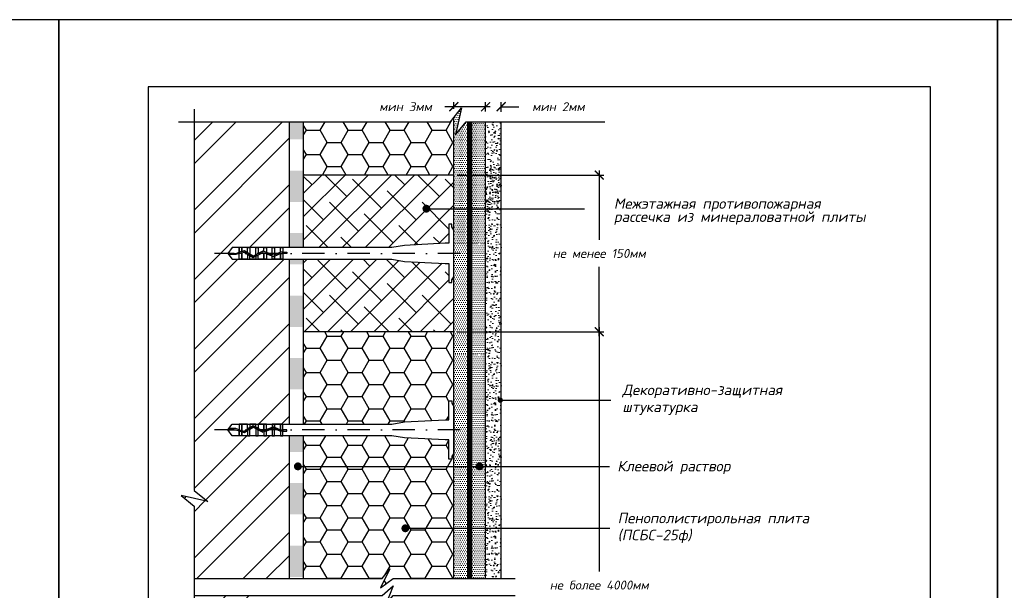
# Model space of a CAD drawing. Header units: inches. Extents: x 47 to 4151, y -1120 to 1902.
# Tile 68 of 93: x 879 to 1099, y 1775 to 1902. Entities that reach past the tile are written whole.
import ezdxf

# ---------------------------------------------------------------- set-up
doc = ezdxf.new("R2010")
doc.units = ezdxf.units.IN
doc.header["$LTSCALE"] = 10
doc.header["$MEASUREMENT"] = 0
doc.linetypes.add('DASHDOT', pattern=[1, 0.5, -0.25, 0, -0.25])
doc.linetypes.add('HIDDEN', pattern=[0.375, 0.25, -0.125])
doc.layers.add('dim', color=160, linetype='Continuous', lineweight=15)
doc.layers.add('Layer1', color=108, linetype='Continuous', lineweight=30)
for name, color, linetype in [('DUBEL', 142, 'Continuous'), ('hatch', 240, 'Continuous'), ('ndp', 242, 'Continuous'), ('ramka', 248, 'Continuous')]:
    doc.layers.add(name, color=color, linetype=linetype)
doc.layers.add('list', color=5, linetype='Continuous', plot=False)
doc.styles.add('style2', font='romans.shx', dxfattribs={"oblique": 12})
doc.dimstyles.new('1', dxfattribs={"dimtxt": 2, "dimasz": 2, "dimexe": 1, "dimexo": 0.7, "dimgap": 2, "dimtad": 0, "dimtih": 1, "dimtoh": 1, "dimdec": 4, "dimzin": 0, "dimdsep": 46, "dimtxsty": 'style2', "dimblk": 'ARCHTICK', "dimcen": 1.5, "dimdle": 1, "dimadec": 0, "dimazin": 0, "dimtfac": 1, "dimtdec": 4, "dimtofl": 0, "dimtmove": 0, "dimatfit": 2, "dimldrblk": 'DOTSMALL', "dimfxl": 1, "dimtolj": 1, "dimtzin": 0, "dimarcsym": 0})

# ---------------------------------------------------------------- blocks, each defined once
blk = doc.blocks.new('_ArchTick')
at = {"layer": 'DUBEL', "color": 0, "const_width": 0.15}
blk.add_lwpolyline([(-0.5, -0.5), (0.5, 0.5)], dxfattribs=at)
blk = doc.blocks.new('*D17')
at = {"layer": 'Defpoints', "color": 0, "lineweight": 53}
for p in [(986.42, 1882.79), (982.96, 1881.04), (986.42, 1880.92)]:
    blk.add_point(p, dxfattribs=at)
at = {"layer": 'dim', "color": 0, "lineweight": -2}
for p, q in [((982.96, 1881.74), (982.96, 1883.79)), ((986.42, 1881.62), (986.42, 1883.79)), ((982.96, 1882.79), (980.96, 1882.79)), ((986.42, 1882.79), (990.42, 1882.79))]:
    blk.add_line(p, q, dxfattribs=at)
at = {"layer": 'dim', "color": 0, "lineweight": -2, "xscale": 2, "yscale": 2, "zscale": 2}
blk.add_blockref('_ArchTick', (982.96, 1882.79), dxfattribs=at)
at = {"layer": 'dim', "color": 0, "lineweight": -2, "xscale": 2, "yscale": 2, "zscale": 2, "rotation": 180}
blk.add_blockref('_ArchTick', (986.42, 1882.79), dxfattribs=at)
at = {"layer": 'dim', "color": 0, "insert": (999.24, 1882.79), "char_height": 2, "attachment_point": 5, "style": 'style2'}
blk.add_mtext('\\A1;{\\fRomanS|b0|i0|c204|p2;мин 2мм}', dxfattribs=at)
blk = doc.blocks.new('_DotSmall')
at = {"layer": 'DUBEL', "color": 0, "const_width": 0.5}
blk.add_lwpolyline([(-0.0625, 0, 1), (0.0625, 0, 1)], format="xyb", close=True, dxfattribs=at)
blk = doc.blocks.new('*D18')
at = {"layer": 'Defpoints', "color": 0, "lineweight": 53}
for p in [(975.86, 1882.79), (975.86, 1881.62), (982.96, 1881.04)]:
    blk.add_point(p, dxfattribs=at)
at = {"layer": 'dim', "color": 0, "lineweight": -2}
for p, q in [((975.86, 1882.32), (975.86, 1883.79)), ((982.96, 1881.74), (982.96, 1883.79)), ((975.86, 1882.79), (973.86, 1882.79)), ((983.96, 1882.79), (975.86, 1882.79))]:
    blk.add_line(p, q, dxfattribs=at)
at = {"layer": 'dim', "color": 0, "lineweight": -2, "xscale": 2, "yscale": 2, "zscale": 2, "rotation": 180}
blk.add_blockref('_ArchTick', (975.86, 1882.79), dxfattribs=at)
at = {"layer": 'dim', "color": 0, "lineweight": -2, "xscale": 2, "yscale": 2, "zscale": 2}
blk.add_blockref('_ArchTick', (982.96, 1882.79), dxfattribs=at)
at = {"layer": 'dim', "color": 0, "insert": (965.04, 1882.79), "char_height": 2, "attachment_point": 5, "style": 'style2'}
blk.add_mtext('\\A1;{\\fRomanS|b0|i0|c204|p2;мин 3мм}', dxfattribs=at)
blk = doc.blocks.new('*D20')
at = {"layer": 'Defpoints', "color": 0, "lineweight": 53}
for p in [(975.86, 1867.51), (975.86, 1832.47), (1008.38, 1832.47)]:
    blk.add_point(p, dxfattribs=at)
at = {"layer": 'dim', "color": 0, "lineweight": -2}
for p, q in [((1008.38, 1868.51), (1008.38, 1853)), ((976.56, 1867.51), (1009.38, 1867.51)), ((1008.38, 1831.47), (1008.38, 1846.99)), ((976.56, 1832.47), (1009.38, 1832.47))]:
    blk.add_line(p, q, dxfattribs=at)
at = {"layer": 'dim', "color": 0, "lineweight": -2, "xscale": 2, "yscale": 2, "zscale": 2}
for p, rotation in [((1008.38, 1867.51), 90), ((1008.38, 1832.47), 270)]:
    blk.add_blockref('_ArchTick', p, dxfattribs=dict(at, rotation=rotation))
at = {"layer": 'dim', "color": 0, "insert": (1008.38, 1849.99), "char_height": 2, "attachment_point": 5, "style": 'style2'}
blk.add_mtext('\\A1;{\\fRomanS|b0|i0|c204|p2;не менее 150мм}', dxfattribs=at)
blk = doc.blocks.new('*D21')
at = {"layer": 'Defpoints', "color": 0, "lineweight": 53}
for p in [(992.97, 1832.47), (992.97, 1719.24), (1008.38, 1719.24)]:
    blk.add_point(p, dxfattribs=at)
at = {"layer": 'dim', "color": 0, "lineweight": -2}
for p, q in [((1008.38, 1833.47), (1008.38, 1778.86)), ((993.67, 1832.47), (1009.38, 1832.47)), ((1008.38, 1718.24), (1008.38, 1772.85)), ((993.67, 1719.24), (1009.38, 1719.24))]:
    blk.add_line(p, q, dxfattribs=at)
at = {"layer": 'dim', "color": 0, "lineweight": -2, "xscale": 2, "yscale": 2, "zscale": 2}
for p, rotation in [((1008.38, 1832.47), 90), ((1008.38, 1719.24), 270)]:
    blk.add_blockref('_ArchTick', p, dxfattribs=dict(at, rotation=rotation))
at = {"layer": 'dim', "color": 0, "insert": (1008.38, 1775.85), "char_height": 2, "attachment_point": 5, "style": 'style2'}
blk.add_mtext('\\A1;{\\fRomanS|b0|i0|c204|p2;не более 4000мм}', dxfattribs=at)

msp = doc.modelspace()

# ---------------------------------------------------------------- hatches: boundary and pattern name
at = {"layer": 'dim'}
h = msp.add_hatch(dxfattribs=at)
h.set_pattern_fill('DOTS', color=1, scale=7, style=0)
h.paths.add_polyline_path([(979.413574, 1879.41781), (978.597948, 1879.41781), (976.225966, 1876.531471), (977.538128, 1882.532484), (975.864274, 1880.408623), (975.864274, 1859.982442), (979.413574, 1859.982442)])
h.paths.add_polyline_path([(982.962874, 1879.41781), (979.413574, 1879.41781), (979.413574, 1859.982442), (982.962874, 1859.982442)])
h = msp.add_hatch(dxfattribs=at)
h.set_pattern_fill('AR-CONC', color=1, scale=0.35, style=0)
h.set_pattern_definition([(50, (0, 0), (2.5104106, -0.2196325), [0.2625, -2.8875]), (355, (0, 0), (-0.4856297, 2.6326725), [0.21, -2.31]), (100.4514, (0.2092, -0.0183), (2.0247828, 2.4130384), [0.2230907, -2.4539974]), (46.1842, (0, 0.7), (3.7353437, -0.5793166), [0.39375, -4.33125]), (96.6356, (0.3113, 0.6517), (3.2713195, 3.4094125), [0.334636, -3.6809955]), (351.1842, (0, 0.7), (3.271317, 3.409415), [0.315, -3.465]), (21, (0.35, 0.525), (2.0891747, -1.4091661), [0.2625, -2.8875]), (326, (0.35, 0.525), (0.8516037, 2.5380252), [0.21, -2.31]), (71.4514, (0.524, 0.4076), (2.9407792, 1.1288567), [0.2230907, -2.4539974]), (37.5, (0, 0), (0.0425595, 1.1651285), [0, -2.282, 0, -2.345, 0, -2.31875]), (7.5, (0, 0), (0.9207434, 1.380441), [0, -1.337, 0, -2.2295, 0, -0.88375]), (327.5, (-0.7805, 0), (1.86837853, -0.07894205), [0, -0.875, 0, -2.73, 0, -3.6225]), (317.5, (-1.1305, 0), (2.0411516, 0.3503674), [0, -1.1375, 0, -1.813, 0, -2.5725])])
h.paths.add_polyline_path([(986.418329, 1879.41781), (982.962874, 1879.41781), (982.962874, 1859.982442), (986.418329, 1859.982442)])
h = msp.add_hatch(dxfattribs=at)
h.set_pattern_fill('AR-CONC', color=1, scale=0.35, style=0)
h.set_pattern_definition([(50, (0, 95.7966), (2.5104106, -0.2196325), [0.2625, -2.8875]), (355, (0, 95.7966), (-0.4856297, 2.6326725), [0.21, -2.31]), (100.4514, (0.2092, 95.7783), (2.0247828, 2.4130384), [0.2230907, -2.4539974]), (46.1842, (0, 96.4966), (3.7353437, -0.5793166), [0.39375, -4.33125]), (96.6356, (0.3113, 96.4483), (3.2713195, 3.4094125), [0.334636, -3.6809955]), (351.1842, (0, 96.4966), (3.271317, 3.409415), [0.315, -3.465]), (21, (0.35, 96.3216), (2.0891747, -1.4091661), [0.2625, -2.8875]), (326, (0.35, 96.3216), (0.8516037, 2.538025), [0.21, -2.31]), (71.4514, (0.524, 96.2042), (2.9407792, 1.1288567), [0.2230907, -2.4539974]), (37.5, (0, 95.7966), (0.0425595, 1.1651285), [0, -2.282, 0, -2.345, 0, -2.31875]), (7.5, (0, 95.7966), (0.9207434, 1.380441), [0, -1.337, 0, -2.2295, 0, -0.88375]), (327.5, (-0.7805, 95.7966), (1.86837853, -0.07894205), [0, -0.875, 0, -2.73, 0, -3.6225]), (317.5, (-1.1305, 95.7966), (2.0411516, 0.3503674), [0, -1.1375, 0, -1.813, 0, -2.5725])])
h.paths.add_polyline_path([(986.418329, 1869.297472), (982.962874, 1869.297472), (982.962874, 1853.609246), (986.418329, 1853.609246)])
h.paths.add_polyline_path([(986.418329, 1853.609246), (982.962874, 1853.609246), (982.962874, 1838.332648), (986.418329, 1838.332648)])
h = msp.add_hatch(dxfattribs=at)
h.set_pattern_fill('DOTS', color=1, scale=7, style=0)
h.paths.add_polyline_path([(982.962874, 1859.982442), (979.413574, 1859.982442), (979.413574, 1852.24038), (982.962874, 1852.24038)])
h.paths.add_polyline_path([(979.413574, 1859.982442), (975.864274, 1859.982442), (975.864274, 1852.24038), (979.413574, 1852.24038)])
h = msp.add_hatch(dxfattribs=at)
h.set_pattern_fill('DOTS', color=1, scale=7, style=0)
h.set_pattern_definition([(0, (-0.02927, 50.06133), (0.21875, 0.4375), [0, -0.4375])])
h.paths.add_polyline_path([(982.933609, 1852.445633), (981.993388, 1852.445633, -1), (981.113563, 1852.445633), (979.384308, 1852.445633), (979.384308, 1838.605275), (982.933609, 1838.605275)])
h.paths.add_polyline_path([(982.933609, 1838.605275), (979.384308, 1838.605275), (979.384308, 1827.346421), (982.933609, 1827.346421)])
h.paths.add_polyline_path([(979.384308, 1838.605275), (975.835008, 1838.605275), (975.835008, 1827.346421), (979.384308, 1827.346421)])
h.paths.add_polyline_path([(979.384308, 1852.445633), (975.835008, 1852.445633), (975.835008, 1838.605275), (979.384308, 1838.605275)])
h = msp.add_hatch(dxfattribs=at)
h.set_pattern_fill('AR-CONC', color=1, scale=0.35, style=0)
h.set_pattern_definition([(50, (0, 64.8545), (2.5104106, -0.2196325), [0.2625, -2.8875]), (355, (0, 64.8545), (-0.4856297, 2.6326725), [0.21, -2.31]), (100.4514, (0.2092, 64.8362), (2.0247828, 2.4130384), [0.2230907, -2.4539974]), (46.1842, (0, 65.5545), (3.7353437, -0.5793166), [0.39375, -4.33125]), (96.6356, (0.3113, 65.5063), (3.2713195, 3.4094125), [0.334636, -3.6809955]), (351.1842, (0, 65.5545), (3.271317, 3.409415), [0.315, -3.465]), (21, (0.35, 65.3795), (2.0891747, -1.4091661), [0.2625, -2.8875]), (326, (0.35, 65.3795), (0.8516037, 2.538025), [0.21, -2.31]), (71.4514, (0.524, 65.262), (2.9407792, 1.1288567), [0.2230907, -2.4539974]), (37.5, (0, 64.85455), (0.0425595, 1.1651285), [0, -2.282, 0, -2.345, 0, -2.31875]), (7.5, (0, 64.8545), (0.9207434, 1.380441), [0, -1.337, 0, -2.2295, 0, -0.88375]), (327.5, (-0.7805, 64.85455), (1.86837853, -0.07894205), [0, -0.875, 0, -2.73, 0, -3.6225]), (317.5, (-1.1305, 64.8545), (2.0411516, 0.3503674), [0, -1.1375, 0, -1.813, 0, -2.5725])])
h.paths.add_polyline_path([(986.418329, 1838.355401), (982.962874, 1838.355401), (982.962874, 1822.667175), (986.418329, 1822.667175)])
h.paths.add_polyline_path([(986.418329, 1822.667175), (982.962874, 1822.667175), (982.962874, 1807.390577), (986.418329, 1807.390577)])
h = msp.add_hatch(dxfattribs=at)
h.set_pattern_fill('DOTS', color=1, scale=7, style=0)
h.set_pattern_definition([(0, (-0.03326, 25.22892), (0.21875, 0.4375), [0, -0.4375])])
h.paths.add_polyline_path([(982.929612, 1827.613226), (981.98939, 1827.613226, -1), (981.109566, 1827.613226), (979.380311, 1827.613226), (979.380311, 1813.772868), (982.929612, 1813.772868)])
h.paths.add_polyline_path([(982.929612, 1813.772868), (979.380311, 1813.772868), (979.380311, 1802.514014), (982.929612, 1802.514014)])
h.paths.add_polyline_path([(979.380311, 1813.772868), (975.831011, 1813.772868), (975.831011, 1802.514014), (979.380311, 1802.514014)])
h.paths.add_polyline_path([(979.380311, 1827.613226), (975.831011, 1827.613226), (975.831011, 1813.772868), (979.380311, 1813.772868)])
h = msp.add_hatch(dxfattribs=at)
h.set_pattern_fill('AR-CONC', color=1, scale=0.35, style=0)
h.set_pattern_definition([(50, (0, 35.0716), (2.5104106, -0.2196325), [0.2625, -2.8875]), (355, (0, 35.0716), (-0.4856297, 2.6326725), [0.21, -2.31]), (100.4514, (0.2092, 35.0533), (2.0247828, 2.4130384), [0.2230907, -2.4539974]), (46.1842, (0, 35.7716), (3.7353437, -0.5793166), [0.39375, -4.33125]), (96.6356, (0.3113, 35.7234), (3.2713195, 3.4094125), [0.334636, -3.6809955]), (351.1842, (0, 35.7716), (3.271317, 3.409415), [0.315, -3.465]), (21, (0.35, 35.5966), (2.0891747, -1.4091661), [0.2625, -2.8875]), (326, (0.35, 35.5966), (0.8516037, 2.538025), [0.21, -2.31]), (71.4514, (0.524, 35.4792), (2.9407792, 1.1288567), [0.2230907, -2.4539974]), (37.5, (0, 35.0716), (0.0425595, 1.1651285), [0, -2.282, 0, -2.345, 0, -2.31875]), (7.5, (0, 35.0716), (0.9207434, 1.380441), [0, -1.337, 0, -2.2295, 0, -0.88375]), (327.5, (-0.7805, 35.0716), (1.86837853, -0.07894205), [0, -0.875, 0, -2.73, 0, -3.6225]), (317.5, (-1.1305, 35.0716), (2.0411516, 0.3503674), [0, -1.1375, 0, -1.813, 0, -2.5725])])
h.paths.add_polyline_path([(986.418329, 1808.57248), (982.962874, 1808.57248), (982.962874, 1792.884254), (986.418329, 1792.884254)])
h.paths.add_polyline_path([(986.418329, 1792.884254), (982.962874, 1792.884254), (982.962874, 1777.607656), (986.418329, 1777.607656)])
h = msp.add_hatch(dxfattribs=at)
h.set_pattern_fill('DOTS', color=1, scale=7, style=0)
h.paths.add_polyline_path([(982.962874, 1802.384304), (982.022653, 1802.384304, -1), (981.142828, 1802.384304), (979.413574, 1802.384304), (979.413574, 1788.543946), (982.962874, 1788.543946)])
h.paths.add_polyline_path([(982.962874, 1788.543946), (979.413574, 1788.543946), (979.413574, 1777.285091), (982.962874, 1777.285091)])
h.paths.add_polyline_path([(979.413574, 1788.543946), (975.864274, 1788.543946), (975.864274, 1777.285091), (979.413574, 1777.285091)])
h.paths.add_polyline_path([(979.413574, 1802.384304), (975.864274, 1802.384304), (975.864274, 1788.543946), (979.413574, 1788.543946)])
at = {"layer": 'hatch'}
h = msp.add_hatch(dxfattribs=at)
h.set_pattern_fill('ANSI32', color=256, scale=29.327494, style=0)
h.set_pattern_definition([(45, (-22.781, 2878.852), (-7.77663, 7.77663), []), (45, (-17.597, 2878.852), (-7.77663, 7.77663), [])])
h.paths.add_polyline_path([(939.053256, 1700.410895), (937.594357, 1700.410895), (937.048901, 1700.410895), (935.755299, 1700.410895), (935.209843, 1700.410895), (933.916241, 1700.410895), (933.370785, 1700.410895), (932.077183, 1700.410895), (931.531727, 1700.410895), (930.238125, 1700.410895), (929.692669, 1700.410895), (928.399067, 1700.410895), (927.853611, 1700.410895), (926.224886, 1700.410895), (925.284991, 1701.714889), (925.484505, 1701.99169), (926.224886, 1703.018883), (927.853611, 1703.018883), (929.692669, 1703.018883), (930.238125, 1703.018883), (931.531727, 1703.018883), (932.077183, 1703.018883), (933.916241, 1703.018883), (935.209843, 1703.018883), (937.048901, 1703.018883), (937.594357, 1703.018883), (939.053256, 1703.018883), (939.053256, 1739.862861), (937.594357, 1739.862861), (937.048901, 1739.862861), (935.209843, 1739.862861), (933.370785, 1739.862861), (932.077183, 1739.862861), (930.238125, 1739.862861), (927.853611, 1739.862861), (926.224886, 1739.862861), (925.284991, 1741.166854), (926.224886, 1742.470848), (927.853611, 1742.470848), (928.399067, 1742.470848), (930.238125, 1742.470848), (932.077183, 1742.470848), (933.916241, 1742.470848), (935.755299, 1742.470848), (937.594357, 1742.470848), (939.053256, 1742.470848), (939.053256, 1773.500853), (917.727414, 1773.500853), (917.727414, 1672.291682), (939.053256, 1672.291682)])
h.paths.add_polyline_path([(939.053256, 1809.238643), (937.594357, 1809.238643), (937.048901, 1809.238643), (935.755299, 1809.238643), (935.209843, 1809.238643), (933.916241, 1809.238643), (933.370785, 1809.238643), (932.077183, 1809.238643), (931.531727, 1809.238643), (930.238125, 1809.238643), (929.692669, 1809.238643), (928.399067, 1809.238643), (927.853611, 1809.238643), (926.224886, 1809.238643), (925.284991, 1810.542637), (925.484505, 1810.819439), (926.224886, 1811.846631), (927.853611, 1811.846631), (929.692669, 1811.846631), (930.238125, 1811.846631), (931.531727, 1811.846631), (932.077183, 1811.846631), (933.916241, 1811.846631), (935.209843, 1811.846631), (937.048901, 1811.846631), (937.594357, 1811.846631), (939.053256, 1811.846631), (939.053256, 1848.690609), (937.594357, 1848.690609), (937.048901, 1848.690609), (935.209843, 1848.690609), (933.370785, 1848.690609), (932.077183, 1848.690609), (930.238125, 1848.690609), (927.853611, 1848.690609), (926.224886, 1848.690609), (925.284991, 1849.994603), (926.224886, 1851.298596), (927.853611, 1851.298596), (928.399067, 1851.298596), (930.238125, 1851.298596), (932.077183, 1851.298596), (933.916241, 1851.298596), (935.755299, 1851.298596), (937.594357, 1851.298596), (939.053256, 1851.298596), (939.053256, 1879.41781), (917.727414, 1879.41781), (917.727414, 1796.98261), (920.842088, 1794.527877), (914.841075, 1795.840039), (917.727414, 1793.468057), (917.727414, 1777.285091), (939.053256, 1777.285091)])
h.paths.add_polyline_path([(919.432133, 1757.331587), (936.470011, 1757.082237), (937.218061, 1760.601536), (920.180183, 1760.850886)], flags=24)
h.paths.add_polyline_path([(919.598366, 1762.029793), (931.832121, 1761.780443), (932.580171, 1765.299742), (920.346417, 1765.549092)], flags=24)
h.paths.add_polyline_path([(919.195058, 1765.009907), (933.71915, 1764.677441), (934.716551, 1769.36984), (920.192458, 1769.702306)], flags=24)
h = msp.add_hatch(dxfattribs=at)
h.set_pattern_fill('DOTS', color=256, scale=7, style=0)
h.set_pattern_definition([(0, (-22.78106, 2878.8521), (0.21875, 0.4375), [0, -0.4375])])
h.paths.add_polyline_path([(942.24355, 1784.659324), (939.053256, 1784.659324), (939.053256, 1777.672435), (942.24355, 1777.672435)])
h.paths.add_polyline_path([(942.24355, 1798.633102), (939.053256, 1798.633102), (939.053256, 1791.646213), (942.24355, 1791.646213)])
h.paths.add_polyline_path([(942.24355, 1809.238643), (939.053256, 1809.238643), (939.053256, 1805.619991), (942.24355, 1805.619991)])
h.paths.add_polyline_path([(942.24355, 1826.580658), (939.053256, 1826.580658), (939.053256, 1819.593769), (942.24355, 1819.593769)])
h.paths.add_polyline_path([(942.24355, 1840.554437), (939.053256, 1840.554437), (939.053256, 1833.567548), (942.24355, 1833.567548)])
h.paths.add_polyline_path([(942.24355, 1848.690609), (939.053256, 1848.690609), (939.053256, 1847.541326), (942.24355, 1847.541326)])
h.paths.add_polyline_path([(942.24355, 1854.528215), (939.053256, 1854.528215), (939.053256, 1851.298596), (942.24355, 1851.298596)])
h.paths.add_polyline_path([(942.24355, 1868.501993), (939.053256, 1868.501993), (939.053256, 1861.515104), (942.24355, 1861.515104)])
h.paths.add_polyline_path([(942.24355, 1879.41781), (939.053256, 1879.41781), (939.053256, 1875.488882), (942.24355, 1875.488882)])
h = msp.add_hatch(dxfattribs=at)
h.set_pattern_fill('HONEY', color=256, scale=25, style=0)
h.set_pattern_definition([(0, (-22.781, 2878.852), (4.6875, 2.7063294), [3.125, -6.25]), (120, (-22.781, 2878.852), (-4.6875, 2.7063294), [3.125, -6.25]), (60, (-22.781, 2878.852), (1e-08, 5.412659), [-6.25, 3.125])])
h.paths.add_polyline_path([(975.864274, 1880.408623), (975.083395, 1879.41781), (942.24355, 1879.41781), (942.24355, 1867.514749), (975.864274, 1867.514749)])
h.paths.add_polyline_path([(975.864274, 1832.474456), (942.24355, 1832.474456), (942.24355, 1811.846631), (962.000199, 1811.846631), (964.774052, 1812.31952), (973.913607, 1812.796462), (974.708872, 1812.796462), (974.708872, 1817.072527), (975.423477, 1817.072527), (975.423477, 1816.483387), (975.864274, 1815.753868)])
h.paths.add_polyline_path([(975.864274, 1805.331407), (975.423477, 1804.601887), (975.423477, 1804.012747), (974.708872, 1804.012747), (974.708872, 1808.288812), (973.913607, 1808.288812), (964.774052, 1808.765754), (962.000199, 1809.238643), (942.24355, 1809.238643), (942.24355, 1777.285091), (959.822095, 1777.285091), (961.540407, 1779.465363), (959.443406, 1775.264654), (962.282281, 1777.285091), (975.864274, 1777.285091)])
h = msp.add_hatch(dxfattribs=at)
h.set_pattern_fill('ANSI38', color=256, scale=29.327494, style=0)
h.set_pattern_definition([(45, (-22.781, 2878.852), (-2.592209, 2.592209), []), (135, (-22.781, 2878.852), (-7.776626, 2.592209), [9.164842, -5.498905])])
h.paths.add_polyline_path([(975.864274, 1844.783372), (975.423477, 1844.053853), (975.423477, 1843.464712), (974.708872, 1843.464712), (974.708872, 1847.740778), (973.913607, 1847.740778), (964.774052, 1848.217719), (962.000199, 1848.690609), (942.24355, 1848.690609), (942.24355, 1832.474456), (975.864274, 1832.474456)])
h.paths.add_polyline_path([(975.864274, 1867.514749), (942.24355, 1867.514749), (942.24355, 1851.298596), (962.000199, 1851.298596), (964.774052, 1851.771486), (973.913607, 1852.248427), (974.708872, 1852.248427), (974.708872, 1856.524493), (975.423477, 1856.524493), (975.423477, 1855.935352), (975.864274, 1855.205833)])

# ---------------------------------------------------------------- linework, layer by layer
at = {"layer": 'DUBEL', "linetype": 'HIDDEN'}
msp.add_line((917.727414, 1849.352378), (917.727414, 1849.352378), dxfattribs=at)
at = {"layer": 'DUBEL', "linetype": 'DASHDOT'}
for p, q in [((977.231232, 1849.994603), (922.266208, 1849.994603)), ((977.231232, 1810.542637), (922.266208, 1810.542637))]:
    msp.add_line(p, q, dxfattribs=at)
at = {"layer": 'DUBEL', "linetype": 'HIDDEN', "const_width": 1.2}
msp.add_lwpolyline([(979.413574, 1777.285091), (979.413574, 1879.41781)], dxfattribs=at)
at = {"layer": 'DUBEL'}
for points in [[(973.913607, 1847.740778), (974.708872, 1847.740778), (974.708872, 1843.464712), (975.423477, 1843.464712), (975.423477, 1844.053853), (975.864274, 1844.783372), (975.864274, 1855.205833), (975.423477, 1855.935352), (975.423477, 1856.524493), (974.708872, 1856.524493), (974.708872, 1852.248427), (973.913607, 1852.248427), (964.774052, 1851.771486), (962.000199, 1851.298596), (937.594357, 1851.298596), (937.594357, 1850.285019), (938.497638, 1850.285019), (938.497638, 1850.008217), (937.594357, 1850.008217), (937.594357, 1850.285019), (937.594357, 1848.690609), (937.048901, 1848.690609), (937.048901, 1849.952813), (937.172518, 1850.008217), (937.594357, 1849.994603), (937.594357, 1850.285019), (937.113324, 1850.285019), (937.048901, 1850.256145), (937.048901, 1851.298596), (937.594357, 1851.298596), (935.755299, 1851.298596), (935.755299, 1849.676358), (937.048901, 1850.256145), (935.570817, 1849.593675), (935.209843, 1849.726019), (935.209843, 1851.298596), (935.755299, 1851.298596), (933.916241, 1851.298596), (933.916241, 1850.200295), (935.209843, 1849.726019), (933.370785, 1850.400276), (933.370785, 1851.298596), (933.916241, 1851.298596), (932.077183, 1851.298596), (932.077183, 1849.994603), (933.1435, 1850.483606), (931.531727, 1849.667295), (931.531727, 1851.298596), (932.077183, 1851.298596), (930.238125, 1851.298596), (930.238125, 1849.994603), (930.238125, 1849.804256), (930.941516, 1849.368373), (931.531727, 1849.667295), (930.941516, 1849.368373), (929.692669, 1850.142268), (929.692669, 1851.298596), (930.238125, 1851.298596), (928.399067, 1851.298596), (928.399067, 1850.397643), (928.995928, 1850.57403), (929.692669, 1850.142268), (928.995928, 1850.57403), (928.399067, 1850.397643), (928.399067, 1851.298596), (927.853611, 1851.298596), (927.853611, 1850.236446), (928.399067, 1850.397643), (927.853611, 1850.236446), (927.853611, 1851.298596), (926.224886, 1851.298596), (925.284991, 1849.994603), (927.035259, 1849.994603), (927.853611, 1850.236446), (927.853611, 1849.994603), (927.075304, 1849.717801), (925.484505, 1849.717801), (925.284991, 1849.994603), (926.224886, 1848.690609), (927.853611, 1848.690609), (927.853611, 1849.947811), (928.399067, 1850.109007), (928.399067, 1848.690609), (928.399067, 1849.994603), (928.399067, 1850.109007), (928.955495, 1850.273445), (929.692669, 1849.816628), (929.692669, 1848.690609), (927.853611, 1848.690609), (930.238125, 1848.690609), (930.238125, 1849.478615), (929.692669, 1849.816628), (930.927875, 1849.051186), (931.531727, 1849.357017), (931.531727, 1848.690609), (930.238125, 1848.690609), (932.077183, 1848.690609), (932.077183, 1849.633273), (931.531727, 1849.357017), (933.161207, 1850.182295), (933.916241, 1849.905476), (933.916241, 1848.690609), (932.077183, 1848.690609), (933.370785, 1848.690609), (933.370785, 1849.994603), (933.370785, 1850.105457), (933.370785, 1848.690609), (935.209843, 1848.690609), (935.209843, 1849.4312), (933.916241, 1849.905476), (935.581265, 1849.295025), (935.755299, 1849.373026), (935.755299, 1848.690609), (935.755299, 1849.373026), (937.048901, 1849.952813), (937.048901, 1848.690609), (935.209843, 1848.690609), (937.594357, 1848.690609), (962.000199, 1848.690609), (964.774052, 1848.217719), (973.913607, 1847.740778)], [(973.913607, 1812.796462), (974.708872, 1812.796462), (974.708872, 1817.072527), (975.423477, 1817.072527), (975.423477, 1816.483387), (975.864274, 1815.753868), (975.864274, 1805.331407), (975.423477, 1804.601887), (975.423477, 1804.012747), (974.708872, 1804.012747), (974.708872, 1808.288812), (973.913607, 1808.288812), (964.774052, 1808.765754), (962.000199, 1809.238643), (937.594357, 1809.238643), (937.594357, 1810.252221), (938.497638, 1810.252221), (938.497638, 1810.529022), (937.594357, 1810.529022), (937.594357, 1810.252221), (937.594357, 1811.846631), (937.048901, 1811.846631), (937.048901, 1810.584427), (937.172518, 1810.529022), (937.594357, 1810.542637), (937.594357, 1810.252221), (937.113324, 1810.252221), (937.048901, 1810.281095), (937.048901, 1809.238643), (937.594357, 1809.238643), (935.755299, 1809.238643), (935.755299, 1810.860881), (937.048901, 1810.281095), (935.570817, 1810.943565), (935.209843, 1810.81122), (935.209843, 1809.238643), (935.755299, 1809.238643), (933.916241, 1809.238643), (933.916241, 1810.336945), (935.209843, 1810.81122), (933.370785, 1810.136964), (933.370785, 1809.238643), (933.916241, 1809.238643), (932.077183, 1809.238643), (932.077183, 1810.542637), (933.1435, 1810.053634), (931.531727, 1810.869944), (931.531727, 1809.238643), (932.077183, 1809.238643), (930.238125, 1809.238643), (930.238125, 1810.542637), (930.238125, 1810.732984), (930.941516, 1811.168867), (931.531727, 1810.869944), (930.941516, 1811.168867), (929.692669, 1810.394971), (929.692669, 1809.238643), (930.238125, 1809.238643), (928.399067, 1809.238643), (928.399067, 1810.139597), (928.995928, 1809.96321), (929.692669, 1810.394971), (928.995928, 1809.96321), (928.399067, 1810.139597), (928.399067, 1809.238643), (927.853611, 1809.238643), (927.853611, 1810.300793), (928.399067, 1810.139597), (927.853611, 1810.300793), (927.853611, 1809.238643), (926.224886, 1809.238643), (925.284991, 1810.542637), (927.035259, 1810.542637), (927.853611, 1810.300793), (927.853611, 1810.542637), (927.075304, 1810.819439), (925.484505, 1810.819439), (925.284991, 1810.542637), (926.224886, 1811.846631), (927.853611, 1811.846631), (927.853611, 1810.589429), (928.399067, 1810.428233), (928.399067, 1811.846631), (928.399067, 1810.542637), (928.399067, 1810.428233), (928.955495, 1810.263794), (929.692669, 1810.720612), (929.692669, 1811.846631), (927.853611, 1811.846631), (930.238125, 1811.846631), (930.238125, 1811.058624), (929.692669, 1810.720612), (930.927875, 1811.486054), (931.531727, 1811.180222), (931.531727, 1811.846631), (930.238125, 1811.846631), (932.077183, 1811.846631), (932.077183, 1810.903967), (931.531727, 1811.180222), (933.161207, 1810.354944), (933.916241, 1810.631764), (933.916241, 1811.846631), (932.077183, 1811.846631), (933.370785, 1811.846631), (933.370785, 1810.542637), (933.370785, 1810.431782), (933.370785, 1811.846631), (935.209843, 1811.846631), (935.209843, 1811.106039), (933.916241, 1810.631764), (935.581265, 1811.242214), (935.755299, 1811.164213), (935.755299, 1811.846631), (935.755299, 1811.164213), (937.048901, 1810.584427), (937.048901, 1811.846631), (935.209843, 1811.846631), (937.594357, 1811.846631), (962.000199, 1811.846631), (964.774052, 1812.31952), (973.913607, 1812.796462)]]:
    msp.add_lwpolyline(points, close=True, dxfattribs=at)
at = {"layer": 'hatch'}
for points in [[(914.25615, 1879.41781), (975.083395, 1879.41781), (977.538128, 1882.532484), (976.225966, 1876.531471), (978.597948, 1879.41781), (1009.626116, 1879.41781)], [(917.727414, 1882.260673), (917.727414, 1796.98261), (920.842088, 1794.527877), (914.841075, 1795.840039), (917.727414, 1793.468057), (917.727414, 1668.614641)], [(917.727414, 1777.285091), (959.822095, 1777.285091), (961.540407, 1779.465363), (959.443406, 1775.264654), (962.282281, 1777.285091), (989.574541, 1777.285091)], [(917.727414, 1773.500853), (959.822095, 1773.500853), (962.308987, 1775.681125), (960.621894, 1771.480416), (962.282281, 1773.500853), (989.574541, 1773.500853)]]:
    msp.add_lwpolyline(points, dxfattribs=at)
at = {"layer": 'Layer1'}
for p, q in [((939.053256, 1851.298596), (939.053256, 1879.41781)), ((942.24355, 1851.298596), (942.24355, 1879.41781)), ((975.864274, 1777.285091), (975.864274, 1880.408623)), ((982.962874, 1777.285091), (982.962874, 1879.41781)), ((986.418329, 1777.285091), (986.418329, 1879.41781)), ((975.864274, 1867.514749), (942.24355, 1867.514749)), ((986.418329, 1852.901679), (986.418329, 1852.901679)), ((939.053256, 1811.846631), (939.053256, 1848.690609)), ((942.24355, 1811.846631), (942.24355, 1848.690609)), ((975.864274, 1832.474456), (942.24355, 1832.474456)), ((939.053256, 1777.285091), (939.053256, 1809.238643)), ((942.24355, 1777.285091), (942.24355, 1809.238643))]:
    msp.add_line(p, q, dxfattribs=at)
at = {"layer": 'list'}
for points in [[(677.494698, 1612.234707), (887.494698, 1612.234707), (887.494698, 1902.234707), (677.494698, 1902.234707)], [(887.494698, 1612.234707), (1097.494698, 1612.234707), (1097.494698, 1902.234707), (887.494698, 1902.234707)], [(1097.494698, 1612.234707), (1307.494698, 1612.234707), (1307.494698, 1902.234707), (1097.494698, 1902.234707)]]:
    msp.add_lwpolyline(points, close=True, dxfattribs=at)
at = {"layer": 'ndp'}
for p, q in [((969.713097, 1859.982442), (1005.09157, 1859.982442)), ((986.24133, 1817.180232), (1010.996924, 1817.180232)), ((940.951915, 1802.384304), (1010.662768, 1802.384304)), ((965.006157, 1788.543946), (1010.749343, 1788.543946))]:
    msp.add_line(p, q, dxfattribs=at)
for points, const_width in [([(969.273185, 1859.982442, 1), (970.153009, 1859.982442, 1)], 0.879825), ([(985.948055, 1817.180232, 1), (986.534605, 1817.180232, 1)], 0.58655), ([(940.512003, 1802.384304, 1), (941.391827, 1802.384304, 1)], 0.879825), ([(981.142828, 1802.384304, 1), (982.022653, 1802.384304, 1)], 0.879825), ([(964.566245, 1788.543946, 1), (965.446069, 1788.543946, 1)], 0.879825)]:
    msp.add_lwpolyline(points, format="xyb", close=True, dxfattribs=dict(at, const_width=const_width))
at = {"layer": 'ramka'}
msp.add_lwpolyline([(907.494698, 1627.234707), (1082.494698, 1627.234707), (1082.494698, 1887.234707), (907.494698, 1887.234707)], close=True, dxfattribs=at)

# ---------------------------------------------------------------- texts
at = {"layer": 'ndp', "style": 'style2', "oblique": 12}
for s, height, p in [('Межэтажная противопожарная', 2.34619952, (1011.650008, 1859.971372)), ('рассечка из минераловатной плиты', 2.34619952, (1011.650008, 1857.030047)), ('Декоративно-защитная', 2.34619952, (1013.550918, 1818.304237)), ('штукатурка', 2.3461995, (1013.550918, 1814.505629)), ('Клеевой раствор', 2.34619952, (1012.415601, 1801.271287)), ('Пенополистирольная плита', 2.34619952, (1012.502176, 1789.667951)), ('(ПСБС-25ф)', 2.3461995, (1012.502176, 1785.869342))]:
    msp.add_text(s, height=height, dxfattribs=at).set_placement(p)

# ---------------------------------------------------------------- dimensions: what is measured, and where the dimension line sits
at = {"layer": 'dim'}
for base, p2, text, picture, middle in [((975.864274, 1882.789415), (975.864274, 1881.620717), '{\\fRomanS|b0|i0|c204|p2;мин 3мм}', '*D18', (965.044653, 1882.789415)), ((986.418329, 1882.789415), (986.418329, 1880.920513), '{\\fRomanS|b0|i0|c204|p2;мин 2мм}', '*D17', (999.23795, 1882.789415))]:
    dim = msp.add_linear_dim(base=base, p1=(982.962874, 1881.03732), p2=p2, text=text, dimstyle='1', dxfattribs=at)
    dim.commit()
    dim.dimension.update_dxf_attribs({"geometry": picture, "text_midpoint": middle})
for base, p1, p2, text, picture, middle in [((1008.376565, 1832.474456), (975.864274, 1867.514749), (975.864274, 1832.474456), '{\\fRomanS|b0|i0|c204|p2;не менее 150мм}', '*D20', (1008.376565, 1849.994603)), ((1008.376565, 1719.235036), (992.970419, 1832.474456), (992.970419, 1719.235036), '{\\fRomanS|b0|i0|c204|p2;не более 4000мм}', '*D21', (1008.376565, 1775.854746))]:
    dim = msp.add_linear_dim(base=base, p1=p1, p2=p2, angle=90, text=text, dimstyle='1', dxfattribs=at)
    dim.commit()
    dim.dimension.update_dxf_attribs({"geometry": picture, "text_midpoint": middle})

doc.saveas('drawing.dxf')
